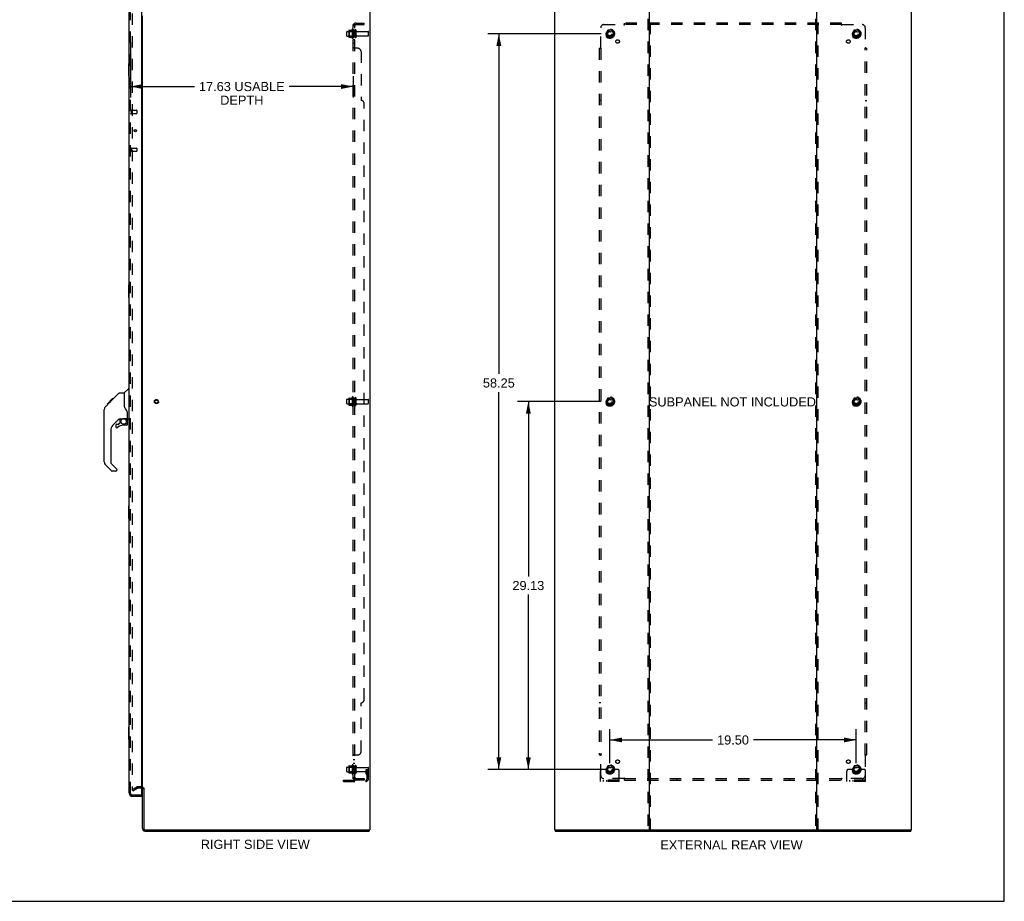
# Model space of a CAD drawing. Header units: inches. Extents: x 0 to 164, y 0 to 106.
# Tile 15 of 17: x 86 to 164, y 0 to 70. Entities that reach past the tile are written whole.
import ezdxf

# ---------------------------------------------------------------- set-up
doc = ezdxf.new("R2010")
doc.units = ezdxf.units.IN
doc.header["$LTSCALE"] = 8.999375
doc.header["$MEASUREMENT"] = 0
doc.linetypes.add('HIDDEN', pattern=[0.2, 0.1, -0.1])
doc.layers.get('0').update_dxf_attribs({"linetype": 'CONTINUOUS'})
for name, color, linetype in [('DEFAULT_2', 8, 'HIDDEN'), ('DIMENSIONS', 7, 'CONTINUOUS'), ('DOOR_ASSEMBLY', 7, 'CONTINUOUS'), ('SUBPANEL', 7, 'CONTINUOUS')]:
    doc.layers.add(name, color=color, linetype=linetype)
doc.styles.get("Standard").update_dxf_attribs({"font": 'arial.ttf'})
doc.dimstyles.new('DIMSTYLE_1', dxfattribs={"dimtxt": 0.721875, "dimasz": 0.9625, "dimexe": 0.09, "dimexo": 0.07, "dimgap": 0.0375, "dimtad": 0, "dimtih": 1, "dimtoh": 1, "dimzin": 4, "dimdsep": 46, "dimtxsty": 'Standard', "dimblk": '_FILLED', "dimblk1": '_FILLED', "dimblk2": '_FILLED', "dimcen": 0.09, "dimadec": 3, "dimazin": 1, "dimtfac": 1, "dimtdec": 3, "dimtofl": 0, "dimtmove": 0, "dimatfit": 3, "dimldrblk": '_FILLED', "dimfxl": 0, "dimtolj": 1, "dimtzin": 4, "dimarcsym": 0})

# ---------------------------------------------------------------- blocks, each defined once
blk = doc.blocks.new('_FILLED')
at = {"color": 0, "linetype": 'ByBlock'}
blk.add_solid([(0, 0), (-1, 0.2), (-1, -0.2)], dxfattribs=at)
blk = doc.blocks.new('*D2')
at = {"layer": 'DIMENSIONS', "color": 2, "linetype": 'Continuous'}
for p, q in [((94.46, 68.014), (94.46, 63.639)), ((112.085, 65.318), (112.085, 63.639)), ((94.46, 64.505), (99.525, 64.505)), ((112.085, 64.505), (107.02, 64.505))]:
    blk.add_line(p, q, dxfattribs=at)
at = {"layer": 'DIMENSIONS', "color": 2, "linetype": 'Continuous', "xscale": 0.9625, "yscale": 0.9625, "zscale": 0.9625, "rotation": 180}
blk.add_blockref('_FILLED', (94.46, 64.505), dxfattribs=at)
at = {"layer": 'DIMENSIONS', "color": 2, "linetype": 'Continuous', "xscale": 0.9625, "yscale": 0.9625, "zscale": 0.9625}
blk.add_blockref('_FILLED', (112.085, 64.505), dxfattribs=at)
at = {"layer": 'DIMENSIONS', "color": 2, "linetype": 'Continuous', "insert": (103.273, 64.866), "char_height": 0.72188, "width": 6.77328, "attachment_point": 2, "line_spacing_factor": 0.9}
blk.add_mtext('17.63 USABLE\\PDEPTH', dxfattribs=at)
blk = doc.blocks.new('*D3')
at = {"layer": 'DIMENSIONS', "color": 2, "linetype": 'Continuous'}
for p, q in [((131.727, 68.688), (122.751, 68.688)), ((123.617, 68.688), (123.617, 41.76)), ((123.617, 10.438), (123.617, 40.317)), ((131.727, 10.438), (122.751, 10.438))]:
    blk.add_line(p, q, dxfattribs=at)
at = {"layer": 'DIMENSIONS', "color": 2, "linetype": 'Continuous', "xscale": 0.9625, "yscale": 0.9625, "zscale": 0.9625}
for p, rotation in [((123.617, 68.688), 90), ((123.617, 10.438), 270)]:
    blk.add_blockref('_FILLED', p, dxfattribs=dict(at, rotation=rotation))
at = {"layer": 'DIMENSIONS', "color": 2, "linetype": 'Continuous', "insert": (123.617, 41.399), "char_height": 0.7219, "width": 2.52254, "attachment_point": 2, "line_spacing_factor": 0.9}
blk.add_mtext('58.25', dxfattribs=at)
blk = doc.blocks.new('*D4')
at = {"layer": 'DIMENSIONS', "color": 2, "linetype": 'Continuous'}
for p, q in [((132.401, 10.947), (132.401, 13.641)), ((151.901, 10.947), (151.901, 13.641)), ((132.401, 12.775), (140.528, 12.775)), ((151.901, 12.775), (143.773, 12.775))]:
    blk.add_line(p, q, dxfattribs=at)
at = {"layer": 'DIMENSIONS', "color": 2, "linetype": 'Continuous', "xscale": 0.9625, "yscale": 0.9625, "zscale": 0.9625, "rotation": 180}
blk.add_blockref('_FILLED', (132.401, 12.775), dxfattribs=at)
at = {"layer": 'DIMENSIONS', "color": 2, "linetype": 'Continuous', "xscale": 0.9625, "yscale": 0.9625, "zscale": 0.9625}
blk.add_blockref('_FILLED', (151.901, 12.775), dxfattribs=at)
at = {"layer": 'DIMENSIONS', "color": 2, "linetype": 'Continuous', "insert": (142.151, 13.136), "char_height": 0.7219, "width": 2.52254, "attachment_point": 2, "line_spacing_factor": 0.9}
blk.add_mtext('19.50', dxfattribs=at)
blk = doc.blocks.new('*D5')
at = {"layer": 'DIMENSIONS', "color": 2, "linetype": 'Continuous'}
for p, q in [((131.727, 39.563), (125.086, 39.563)), ((125.952, 39.563), (125.952, 25.722)), ((125.952, 10.438), (125.952, 24.279)), ((131.727, 10.438), (125.086, 10.438))]:
    blk.add_line(p, q, dxfattribs=at)
at = {"layer": 'DIMENSIONS', "color": 2, "linetype": 'Continuous', "xscale": 0.9625, "yscale": 0.9625, "zscale": 0.9625}
for p, rotation in [((125.952, 39.563), 90), ((125.952, 10.438), 270)]:
    blk.add_blockref('_FILLED', p, dxfattribs=dict(at, rotation=rotation))
at = {"layer": 'DIMENSIONS', "color": 2, "linetype": 'Continuous', "insert": (125.952, 25.361), "char_height": 0.7219, "width": 2.52254, "attachment_point": 2, "line_spacing_factor": 0.9}
blk.add_mtext('29.13', dxfattribs=at)

msp = doc.modelspace()

# ---------------------------------------------------------------- linework, layer by layer
at = {"color": 7, "linetype": 'Continuous'}
for p, q in [((163.625, 0), (163.625, 105.875)), ((113.362, 5.667), (113.362, 5.563)), ((128.078, 5.667), (128.078, 5.563)), ((135.467, 5.667), (148.835, 5.667)), ((156.224, 5.667), (156.224, 5.563)), ((0, 0), (163.625, 0))]:
    msp.add_line(p, q, dxfattribs=at)
at = {"color": 3, "linetype": 'Continuous'}
for p, q in [((113.414, 73.459), (113.414, 5.667)), ((128.026, 73.459), (128.026, 5.667)), ((135.526, 73.459), (135.526, 5.667)), ((148.776, 5.667), (148.776, 73.459)), ((156.276, 5.667), (156.276, 73.459)), ((95.414, 9.011), (95.414, 70.115)), ((95.414, 5.752), (95.414, 8.98)), ((95.518, 8.98), (95.518, 5.757)), ((95.603, 5.563), (113.362, 5.563)), ((95.608, 5.667), (113.414, 5.667)), ((128.026, 5.667), (135.467, 5.667)), ((128.078, 5.563), (156.224, 5.563)), ((148.835, 5.667), (156.276, 5.667))]:
    msp.add_line(p, q, dxfattribs=at)
for centre, radius, start, end in [((95.329, 8.874), 0.085, 0, 85.95042), ((95.603, 5.752), 0.189, 180, 270), ((95.608, 5.757), 0.09, 180, 270)]:
    msp.add_arc(centre, radius, start, end, dxfattribs=at)
at = {"color": 7, "linetype": 'Continuous'}
msp.add_arc((95.603, 5.752), 0.085, 180, 270, dxfattribs=at)
at = {"layer": 'DEFAULT_2', "color": 8, "linetype": 'HIDDEN'}
for p, q in [((135.422, 73.459), (135.422, 5.667)), ((135.63, 5.667), (135.63, 73.459)), ((148.672, 73.459), (148.672, 5.667)), ((148.88, 5.667), (148.88, 73.459)), ((94.602, 70.297), (94.602, 8.829)), ((111.585, 68.53), (111.585, 68.845)), ((111.615, 68.875), (112.21, 68.875)), ((111.749, 68.944), (111.749, 68.432)), ((111.769, 68.871), (111.749, 68.891)), ((111.76, 68.965), (111.987, 68.965)), ((111.769, 68.871), (111.769, 68.504)), ((112.065, 68.871), (111.769, 68.871)), ((112.015, 69.044), (112.015, 68.332)), ((112.065, 68.871), (112.085, 68.891)), ((112.065, 68.871), (112.065, 68.504)), ((112.085, 69.022), (112.085, 68.354)), ((112.21, 68.43), (112.21, 68.945)), ((112.32, 68.43), (112.32, 68.945)), ((112.383, 68.853), (113.28, 68.853)), ((113.31, 68.553), (113.31, 68.823)), ((132.238, 68.96), (132.083, 68.693)), ((132.083, 68.683), (132.238, 68.415)), ((132.555, 68.965), (132.246, 68.965)), ((132.718, 68.693), (132.564, 68.96)), ((132.564, 68.415), (132.718, 68.683)), ((151.738, 68.96), (151.583, 68.693)), ((151.583, 68.683), (151.738, 68.415)), ((152.055, 68.965), (151.746, 68.965)), ((152.218, 68.693), (152.064, 68.96)), ((152.064, 68.415), (152.218, 68.683)), ((111.615, 68.5), (112.21, 68.5)), ((111.769, 68.504), (111.749, 68.484)), ((111.76, 68.41), (111.987, 68.41)), ((112.065, 68.504), (111.769, 68.504)), ((112.065, 68.504), (112.085, 68.484)), ((112.383, 68.523), (113.28, 68.523)), ((132.555, 68.41), (132.246, 68.41)), ((152.055, 68.41), (151.746, 68.41)), ((111.615, 39.75), (112.21, 39.75)), ((111.749, 39.819), (111.749, 39.307)), ((111.769, 39.746), (111.749, 39.766)), ((111.76, 39.84), (111.987, 39.84)), ((112.065, 39.746), (111.769, 39.746)), ((111.769, 39.746), (111.769, 39.379)), ((112.015, 39.919), (112.015, 39.207)), ((112.065, 39.746), (112.085, 39.766)), ((112.065, 39.746), (112.065, 39.379)), ((112.085, 39.897), (112.085, 39.229)), ((112.21, 39.305), (112.21, 39.82)), ((112.32, 39.305), (112.32, 39.82)), ((132.238, 39.835), (132.083, 39.568)), ((132.555, 39.84), (132.246, 39.84)), ((132.718, 39.568), (132.564, 39.835)), ((151.738, 39.835), (151.583, 39.568)), ((152.055, 39.84), (151.746, 39.84)), ((152.218, 39.568), (152.064, 39.835)), ((111.585, 39.405), (111.585, 39.72)), ((111.615, 39.375), (112.21, 39.375)), ((111.769, 39.379), (111.749, 39.359)), ((111.76, 39.285), (111.987, 39.285)), ((112.065, 39.379), (111.769, 39.379)), ((112.065, 39.379), (112.085, 39.359)), ((112.383, 39.728), (113.28, 39.728)), ((112.383, 39.398), (113.28, 39.398)), ((113.31, 39.428), (113.31, 39.698)), ((132.083, 39.558), (132.238, 39.29)), ((132.555, 39.285), (132.246, 39.285)), ((132.564, 39.29), (132.718, 39.558)), ((151.583, 39.558), (151.738, 39.29)), ((152.055, 39.285), (151.746, 39.285)), ((152.064, 39.29), (152.218, 39.558)), ((111.585, 10.28), (111.585, 10.595)), ((111.615, 10.625), (112.21, 10.625)), ((111.615, 10.25), (112.21, 10.25)), ((111.749, 10.694), (111.749, 10.182)), ((111.769, 10.621), (111.749, 10.641)), ((111.769, 10.254), (111.749, 10.234)), ((111.76, 10.715), (111.987, 10.715)), ((111.76, 10.16), (111.987, 10.16)), ((112.065, 10.621), (111.769, 10.621)), ((111.769, 10.621), (111.769, 10.254)), ((112.065, 10.254), (111.769, 10.254)), ((112.015, 10.794), (112.015, 10.082)), ((112.065, 10.621), (112.085, 10.641)), ((112.065, 10.621), (112.065, 10.254)), ((112.065, 10.254), (112.085, 10.234)), ((112.085, 10.772), (112.085, 10.104)), ((112.21, 10.18), (112.21, 10.695)), ((112.32, 10.18), (112.32, 10.695)), ((112.383, 10.603), (113.28, 10.603)), ((112.383, 10.273), (113.28, 10.273)), ((113.116, 10.438), (113.206, 10.438)), ((113.116, 10.097), (113.116, 10.438)), ((113.22, 10.263), (113.116, 10.263)), ((113.206, 10.438), (113.31, 10.438)), ((113.206, 9.737), (113.206, 10.438)), ((113.22, 10.097), (113.22, 10.438)), ((113.31, 10.438), (113.271, 10.438)), ((113.31, 9.737), (113.31, 10.573)), ((131.651, 9.49), (131.651, 10.313)), ((131.865, 10.438), (131.776, 10.438)), ((131.986, 10.438), (131.865, 10.438)), ((132.226, 10.438), (131.986, 10.438)), ((132.238, 10.71), (132.083, 10.443)), ((132.083, 10.433), (132.238, 10.165)), ((132.555, 10.715), (132.246, 10.715)), ((132.555, 10.16), (132.246, 10.16)), ((132.718, 10.443), (132.564, 10.71)), ((132.564, 10.165), (132.718, 10.433)), ((132.576, 10.438), (132.815, 10.438)), ((132.936, 10.438), (132.815, 10.438)), ((133.026, 10.438), (132.936, 10.438)), ((133.151, 9.49), (133.151, 10.313)), ((151.151, 9.49), (151.151, 10.313)), ((151.365, 10.438), (151.276, 10.438)), ((151.486, 10.438), (151.365, 10.438)), ((151.726, 10.438), (151.486, 10.438)), ((151.738, 10.71), (151.583, 10.443)), ((151.583, 10.433), (151.738, 10.165)), ((152.055, 10.715), (151.746, 10.715)), ((152.055, 10.16), (151.746, 10.16)), ((152.218, 10.443), (152.064, 10.71)), ((152.064, 10.165), (152.218, 10.433)), ((152.076, 10.438), (152.315, 10.438)), ((152.436, 10.438), (152.315, 10.438)), ((152.526, 10.438), (152.436, 10.438)), ((152.651, 9.49), (152.651, 10.313)), ((111.31, 9.594), (113.064, 9.594)), ((111.31, 9.49), (111.31, 9.594)), ((111.31, 9.49), (113.064, 9.49)), ((111.557, 9.49), (111.557, 9.594)), ((111.813, 9.49), (111.813, 9.594)), ((113.138, 10.031), (113.186, 9.963)), ((113.222, 10.092), (113.271, 10.024)), ((133.151, 9.594), (131.651, 9.594)), ((133.151, 9.49), (131.651, 9.49)), ((131.898, 9.49), (131.898, 9.594)), ((132.154, 9.49), (132.154, 9.594)), ((132.648, 9.49), (132.648, 9.594)), ((132.904, 9.49), (132.904, 9.594)), ((152.651, 9.594), (151.151, 9.594)), ((152.651, 9.49), (151.151, 9.49)), ((151.398, 9.49), (151.398, 9.594)), ((151.654, 9.49), (151.654, 9.594)), ((152.148, 9.49), (152.148, 9.594)), ((152.404, 9.49), (152.404, 9.594)), ((94.602, 8.848), (94.941, 9.045)), ((94.654, 8.758), (94.602, 8.848)), ((94.654, 8.758), (94.993, 8.955)), ((95.329, 9.063), (95.01, 9.063)), ((95.329, 8.959), (95.01, 8.959))]:
    msp.add_line(p, q, dxfattribs=at)
for points in [[(94.602, 8.829), (94.602, 8.826), (94.602, 8.824), (94.603, 8.822)], [(94.619, 8.809), (94.617, 8.809), (94.615, 8.809), (94.613, 8.81), (94.611, 8.81), (94.61, 8.812), (94.608, 8.813), (94.607, 8.814), (94.605, 8.816), (94.604, 8.818), (94.603, 8.82), (94.603, 8.822)], [(94.627, 8.811), (94.625, 8.81), (94.623, 8.809), (94.621, 8.809), (94.619, 8.809), (94.619, 8.809)]]:
    msp.add_lwpolyline(points, dxfattribs=at)
for centre, radius in [((132.401, 68.688), 0.372), ((132.401, 68.688), 0.356), ((132.401, 68.688), 0.312), ((132.401, 68.688), 0.204), ((132.401, 68.688), 0.188), ((132.401, 68.688), 0.183), ((132.401, 68.688), 0.165), ((151.901, 68.688), 0.372), ((151.901, 68.688), 0.356), ((151.901, 68.688), 0.312), ((151.901, 68.688), 0.204), ((151.901, 68.688), 0.188), ((151.901, 68.688), 0.183), ((151.901, 68.688), 0.165), ((132.401, 39.563), 0.372), ((132.401, 39.563), 0.356), ((132.401, 39.563), 0.312), ((132.401, 39.563), 0.204), ((132.401, 39.563), 0.188), ((132.401, 39.563), 0.183), ((151.901, 39.563), 0.372), ((151.901, 39.563), 0.356), ((151.901, 39.563), 0.312), ((151.901, 39.563), 0.204), ((151.901, 39.563), 0.188), ((151.901, 39.563), 0.183), ((96.518, 39.563), 0.164), ((96.518, 39.563), 0.124), ((132.401, 39.563), 0.165), ((151.901, 39.563), 0.165), ((132.401, 10.438), 0.372), ((132.401, 10.438), 0.356), ((132.401, 10.438), 0.312), ((132.401, 10.438), 0.204), ((132.401, 10.438), 0.188), ((132.401, 10.438), 0.183), ((132.401, 10.438), 0.165), ((151.901, 10.438), 0.372), ((151.901, 10.438), 0.356), ((151.901, 10.438), 0.312), ((151.901, 10.438), 0.204), ((151.901, 10.438), 0.188), ((151.901, 10.438), 0.183), ((151.901, 10.438), 0.165)]:
    msp.add_circle(centre, radius, dxfattribs=at)
for centre, radius, start, end in [((111.615, 68.845), 0.03, 90, 180.00001), ((111.89, 68.944), 0.141, 174.79195, 180), ((111.76, 68.955), 0.01, 90, 174.80617), ((111.969, 68.975), 0.01, 270, 336.03207), ((112.615, 68.688), 0.698, 149.33687, 156.03207), ((112.047, 69.022), 0.0384, 0, 145.55034), ((112.265, 68.945), 0.055, 360, 180), ((112.383, 68.915), 0.0625, 180, 270), ((113.28, 68.823), 0.03, 360, 90), ((132.092, 68.688), 0.01, 150.01268, 209.98829), ((132.246, 68.955), 0.01, 90.01235, 149.98915), ((132.555, 68.955), 0.01, 30.01204, 89.98872), ((132.71, 68.688), 0.01, 330.01268, 29.98829), ((151.592, 68.688), 0.01, 150.01268, 209.98829), ((151.746, 68.955), 0.01, 90.01235, 149.98915), ((152.055, 68.955), 0.01, 30.01204, 89.98872), ((152.21, 68.688), 0.01, 330.01268, 29.98829), ((111.615, 68.53), 0.03, 179.99999, 270), ((111.89, 68.432), 0.141, 180, 185.20805), ((111.76, 68.42), 0.01, 185.19383, 270), ((111.969, 68.4), 0.01, 23.96793, 90), ((112.615, 68.688), 0.698, 203.96793, 210.66313), ((112.047, 68.354), 0.0384, 214.44966, 360), ((112.265, 68.43), 0.055, 180, 0), ((112.383, 68.46), 0.0625, 90, 180), ((113.28, 68.553), 0.03, 270, 0), ((132.246, 68.42), 0.01, 210.01204, 269.98872), ((132.555, 68.42), 0.01, 270.01235, 329.98915), ((151.746, 68.42), 0.01, 210.01204, 269.98872), ((152.055, 68.42), 0.01, 270.01235, 329.98915), ((111.615, 39.72), 0.03, 90, 180.00001), ((111.89, 39.819), 0.141, 174.79195, 180), ((111.76, 39.83), 0.01, 90, 174.80617), ((111.969, 39.85), 0.01, 270, 336.03207), ((112.615, 39.563), 0.698, 149.33687, 156.03207), ((112.047, 39.897), 0.0384, 0, 145.55034), ((112.265, 39.82), 0.055, 360, 180), ((112.383, 39.79), 0.0625, 180, 270), ((132.246, 39.83), 0.01, 90.01235, 149.98915), ((132.555, 39.83), 0.01, 30.01204, 89.98872), ((151.746, 39.83), 0.01, 90.01235, 149.98915), ((152.055, 39.83), 0.01, 30.01204, 89.98872), ((111.615, 39.405), 0.03, 179.99999, 270), ((111.89, 39.307), 0.141, 180, 185.20805), ((111.76, 39.295), 0.01, 185.19383, 270), ((111.969, 39.275), 0.01, 23.96793, 90), ((112.615, 39.563), 0.698, 203.96793, 210.66313), ((112.047, 39.229), 0.0384, 214.44966, 360), ((112.265, 39.305), 0.055, 180, 0), ((112.383, 39.335), 0.0625, 90, 180), ((113.28, 39.698), 0.03, 360, 90), ((113.28, 39.428), 0.03, 270, 0), ((132.092, 39.563), 0.01, 150.01268, 209.98829), ((132.246, 39.295), 0.01, 210.01204, 269.98872), ((132.555, 39.295), 0.01, 270.01235, 329.98915), ((132.71, 39.563), 0.01, 330.01268, 29.98829), ((151.592, 39.563), 0.01, 150.01268, 209.98829), ((151.746, 39.295), 0.01, 210.01204, 269.98872), ((152.055, 39.295), 0.01, 270.01235, 329.98915), ((152.21, 39.563), 0.01, 330.01268, 29.98829), ((111.615, 10.595), 0.03, 90, 180.00001), ((111.615, 10.28), 0.03, 179.99999, 270), ((111.89, 10.694), 0.141, 174.79195, 180), ((111.89, 10.182), 0.141, 180, 185.20805), ((111.76, 10.705), 0.01, 90, 174.80617), ((111.76, 10.17), 0.01, 185.19383, 270), ((111.969, 10.725), 0.01, 270, 336.03207), ((111.969, 10.15), 0.01, 23.96793, 90), ((112.615, 10.438), 0.698, 149.33687, 156.03207), ((112.615, 10.438), 0.698, 203.96793, 210.66313), ((112.047, 10.772), 0.0384, 0, 145.55034), ((112.265, 10.695), 0.055, 360, 180), ((112.265, 10.18), 0.055, 180, 0), ((112.383, 10.665), 0.0625, 180, 270), ((112.383, 10.21), 0.0625, 90, 180), ((113.28, 10.573), 0.03, 360, 90), ((113.28, 10.303), 0.03, 270, 0), ((131.776, 10.313), 0.125, 90, 180), ((132.092, 10.438), 0.01, 150.01268, 209.98829), ((132.401, 10.438), 0.175, 180, 360), ((132.246, 10.705), 0.01, 90.01235, 149.98915), ((132.246, 10.17), 0.01, 210.01204, 269.98872), ((132.555, 10.705), 0.01, 30.01204, 89.98872), ((132.555, 10.17), 0.01, 270.01235, 329.98915), ((132.71, 10.438), 0.01, 330.01268, 29.98829), ((133.026, 10.313), 0.125, 0, 90), ((151.276, 10.313), 0.125, 90, 180), ((151.592, 10.438), 0.01, 150.01268, 209.98829), ((151.901, 10.438), 0.175, 180, 360), ((151.746, 10.705), 0.01, 90.01235, 149.98915), ((151.746, 10.17), 0.01, 210.01204, 269.98872), ((152.055, 10.705), 0.01, 30.01204, 89.98872), ((152.055, 10.17), 0.01, 270.01235, 329.98915), ((152.21, 10.438), 0.01, 330.01268, 29.98829), ((152.526, 10.313), 0.125, 0, 90), ((112.047, 10.104), 0.0384, 214.44966, 360), ((113.064, 9.737), 0.246, 270, 360), ((113.064, 9.737), 0.142, 270, 360), ((113.23, 10.097), 0.114, 180, 215.75389), ((113.102, 9.902), 0.104, 0, 35.75389), ((113.23, 10.097), 0.01, 180, 215.75389), ((113.102, 9.902), 0.208, 0, 35.75389), ((95.01, 8.926), 0.137, 90, 120), ((95.01, 8.926), 0.033, 90, 120), ((95.329, 8.874), 0.189, 0, 90)]:
    msp.add_arc(centre, radius, start, end, dxfattribs=at)
at = {"layer": 'DOOR_ASSEMBLY', "color": 3, "linetype": 'Continuous'}
for p, q in [((94.356, 8.559), (94.356, 70.566)), ((95.335, 70.689), (95.335, 8.437)), ((94.603, 8.313), (95.335, 8.313))]:
    msp.add_line(p, q, dxfattribs=at)
at = {"layer": 'DOOR_ASSEMBLY', "color": 8, "linetype": 'HIDDEN'}
for p, q in [((94.46, 8.559), (94.46, 70.566)), ((94.503, 62.642), (94.503, 62.358)), ((94.503, 62.624), (94.95, 62.624)), ((94.503, 62.376), (94.95, 62.376)), ((94.96, 62.614), (94.96, 62.386)), ((94.503, 59.642), (94.503, 59.358)), ((94.503, 59.624), (94.95, 59.624)), ((94.503, 59.376), (94.95, 59.376)), ((94.96, 59.614), (94.96, 59.386)), ((94.603, 8.417), (95.315, 8.417))]:
    msp.add_line(p, q, dxfattribs=at)
at = {"layer": 'DOOR_ASSEMBLY', "color": 7, "linetype": 'Continuous'}
for p, q in [((94.296, 66.298), (94.296, 65.328)), ((94.356, 66.313), (94.311, 66.313)), ((94.343, 66.213), (94.343, 65.413)), ((94.311, 65.313), (94.356, 65.313)), ((94.78, 61.055), (94.78, 60.945)), ((94.296, 48.798), (94.296, 47.828)), ((94.356, 48.813), (94.311, 48.813)), ((94.343, 48.713), (94.343, 47.913)), ((94.311, 47.813), (94.356, 47.813)), ((93.968, 40.258), (94.266, 40.555)), ((94.356, 40.567), (94.294, 40.567)), ((92.609, 39.359), (93.022, 39.772)), ((92.929, 39.613), (93.546, 40.229)), ((93.022, 39.773), (93.024, 39.774)), ((93.089, 39.772), (93.022, 39.772)), ((93.023, 39.773), (93.09, 39.773)), ((93.024, 39.774), (93.091, 39.774)), ((93.601, 40.252), (93.962, 40.252)), ((93.962, 40.252), (93.962, 39.148)), ((92.503, 39.185), (92.482, 39.163)), ((92.503, 39.185), (92.781, 39.464)), ((92.609, 39.359), (92.675, 39.359)), ((92.612, 39.362), (92.679, 39.362)), ((92.613, 39.363), (92.68, 39.363)), ((92.761, 39.444), (92.694, 39.444)), ((92.78, 39.531), (92.847, 39.531)), ((92.781, 39.464), (92.914, 39.597)), ((92.795, 39.477), (92.781, 39.464)), ((92.802, 39.484), (92.795, 39.477)), ((92.929, 39.613), (92.862, 39.613)), ((92.885, 39.569), (92.929, 39.613)), ((92.939, 39.689), (93.006, 39.689)), ((93.982, 39.156), (93.962, 39.21)), ((92.388, 34.805), (92.388, 38.908)), ((93.574, 38.19), (93.072, 37.689)), ((93.923, 38.226), (94.218, 38.226)), ((94.1, 38.226), (94.18, 38.147)), ((94.238, 38.224), (94.238, 38.631)), ((93.293, 37.691), (93.293, 37.572)), ((93.372, 37.77), (93.524, 37.77)), ((93.533, 37.773), (93.605, 37.845)), ((93.608, 38.18), (93.608, 37.853)), ((93.65, 38.185), (93.738, 38.185)), ((93.738, 38.185), (93.739, 38.185)), ((94.159, 37.691), (93.923, 37.691)), ((94.173, 38.139), (94.166, 38.133)), ((94.218, 38.007), (94.238, 38.007)), ((94.238, 37.77), (94.238, 38.007)), ((94.277, 38.185), (94.356, 38.185)), ((92.899, 37.271), (92.899, 34.719)), ((92.955, 34.074), (92.503, 34.526)), ((92.922, 34.664), (93.358, 34.228)), ((93.293, 34.051), (93.011, 34.051)), ((93.372, 34.195), (93.372, 34.13)), ((94.296, 31.298), (94.296, 30.328)), ((94.356, 31.313), (94.311, 31.313)), ((94.343, 31.213), (94.343, 30.413)), ((94.311, 30.313), (94.356, 30.313)), ((94.296, 13.798), (94.296, 12.828)), ((94.356, 13.813), (94.311, 13.813)), ((94.343, 13.713), (94.343, 12.913)), ((94.311, 12.813), (94.356, 12.813)), ((95.315, 8.417), (95.335, 8.417)), ((95.335, 8.417), (95.335, 8.313))]:
    msp.add_line(p, q, dxfattribs=at)
for points in [[(94.341, 66.249), (94.342, 66.243), (94.342, 66.238), (94.342, 66.232), (94.343, 66.226), (94.343, 66.219), (94.343, 66.213)], [(94.343, 65.413), (94.343, 65.407), (94.343, 65.4), (94.342, 65.394), (94.342, 65.388), (94.342, 65.383), (94.341, 65.377)], [(94.341, 48.749), (94.342, 48.743), (94.342, 48.738), (94.342, 48.732), (94.343, 48.726), (94.343, 48.719), (94.343, 48.713)], [(94.343, 47.913), (94.343, 47.907), (94.343, 47.9), (94.342, 47.894), (94.342, 47.888), (94.342, 47.883), (94.341, 47.877)], [(93.546, 40.229), (93.553, 40.236), (93.562, 40.241), (93.571, 40.246), (93.581, 40.249), (93.591, 40.251), (93.601, 40.252)], [(92.502, 39.185), (92.483, 39.164), (92.457, 39.131), (92.436, 39.096), (92.418, 39.059), (92.404, 39.02), (92.394, 38.98), (92.389, 38.939), (92.388, 38.908)], [(92.885, 39.569), (92.864, 39.547), (92.842, 39.525), (92.802, 39.484)], [(94.185, 38.802), (94.134, 38.875), (94.085, 38.953), (94.044, 39.024), (94.01, 39.091), (93.982, 39.156)], [(93.739, 38.185), (93.747, 38.186), (93.756, 38.188), (93.766, 38.191), (93.777, 38.195), (93.791, 38.2), (93.805, 38.205), (93.822, 38.21), (93.839, 38.215), (93.858, 38.22), (93.877, 38.223), (93.896, 38.225), (93.915, 38.226), (93.923, 38.226)], [(94.238, 38.631), (94.237, 38.655), (94.232, 38.689), (94.224, 38.723), (94.211, 38.755), (94.196, 38.784), (94.185, 38.802)], [(94.218, 38.007), (94.217, 38.021), (94.216, 38.035), (94.213, 38.049), (94.209, 38.062), (94.204, 38.075), (94.199, 38.088), (94.192, 38.1), (94.184, 38.112), (94.175, 38.122), (94.166, 38.133)], [(94.18, 38.147), (94.18, 38.146), (94.18, 38.146), (94.179, 38.145), (94.178, 38.144), (94.176, 38.143), (94.173, 38.139)], [(94.341, 31.249), (94.342, 31.243), (94.342, 31.238), (94.342, 31.232), (94.343, 31.226), (94.343, 31.219), (94.343, 31.213)], [(94.343, 30.413), (94.343, 30.407), (94.343, 30.4), (94.342, 30.394), (94.342, 30.388), (94.342, 30.383), (94.341, 30.377)], [(94.341, 13.749), (94.342, 13.743), (94.342, 13.738), (94.342, 13.732), (94.343, 13.726), (94.343, 13.719), (94.343, 13.713)], [(94.343, 12.913), (94.343, 12.907), (94.343, 12.9), (94.342, 12.894), (94.342, 12.888), (94.342, 12.883), (94.341, 12.877)]]:
    msp.add_lwpolyline(points, dxfattribs=at)
at = {"layer": 'DOOR_ASSEMBLY', "color": 3, "linetype": 'Continuous'}
msp.add_circle((94.856, 61), 0.0938, dxfattribs=at)
at = {"layer": 'DOOR_ASSEMBLY', "color": 7, "linetype": 'Continuous'}
msp.add_circle((93.923, 37.986), 0.217, dxfattribs=at)
for centre, radius, start, end in [((94.311, 66.298), 0.015, 90, 180), ((94.341, 66.298), 0.015, 0, 90), ((94.311, 65.328), 0.015, 180, 270), ((94.341, 65.328), 0.015, 270, 360), ((94.311, 48.798), 0.015, 90, 180), ((94.341, 48.798), 0.015, 0, 90), ((94.311, 47.828), 0.015, 180, 270), ((94.341, 47.828), 0.015, 270, 360), ((94.294, 40.528), 0.0394, 90, 135), ((93.982, 40.244), 0.0197, 135, 172.5), ((92.821, 38.891), 0.433, 137.27268, 137.76144), ((94.218, 38.246), 0.0197, 270, 360), ((94.277, 38.224), 0.0394, 180, 270), ((93.49, 37.271), 0.591, 135, 180), ((93.372, 37.691), 0.0787, 90, 180), ((93.372, 37.572), 0.0787, 180, 309.5212), ((93.923, 36.904), 0.787, 90, 129.5212), ((93.65, 37.988), 0.197, 90, 135), ((93.524, 37.782), 0.0118, 270, 315), ((93.596, 37.853), 0.0118, 315, 360), ((94.159, 37.77), 0.0787, 270, 360), ((94.041, 38.007), 0.197, 0, 45), ((92.781, 34.805), 0.394, 180, 225), ((92.978, 34.719), 0.0787, 180, 225), ((93.011, 34.13), 0.0787, 225, 270), ((93.293, 34.13), 0.0787, 270, 360), ((93.325, 34.195), 0.0472, 0, 45), ((94.311, 31.298), 0.015, 90, 180), ((94.341, 31.298), 0.015, 0, 90), ((94.311, 30.328), 0.015, 180, 270), ((94.341, 30.328), 0.015, 270, 360), ((94.311, 13.798), 0.015, 90, 180), ((94.341, 13.798), 0.015, 0, 90), ((94.311, 12.828), 0.015, 180, 270), ((94.341, 12.828), 0.015, 270, 360), ((94.52, 8.703), 0.26, 270, 272.62363)]:
    msp.add_arc(centre, radius, start, end, dxfattribs=at)
at = {"layer": 'DOOR_ASSEMBLY', "color": 8, "linetype": 'HIDDEN'}
for centre, radius, start, end in [((94.482, 62.642), 0.0215, 0, 180), ((94.482, 62.358), 0.0215, 180, 360), ((94.95, 62.614), 0.01, 0, 90), ((94.95, 62.386), 0.01, 270, 360), ((94.482, 59.642), 0.0215, 0, 180), ((94.482, 59.358), 0.0215, 180, 360), ((94.95, 59.614), 0.01, 0, 90), ((94.95, 59.386), 0.01, 270, 360), ((94.603, 8.559), 0.142, 180, 270)]:
    msp.add_arc(centre, radius, start, end, dxfattribs=at)
at = {"layer": 'DOOR_ASSEMBLY', "color": 3, "linetype": 'Continuous'}
for centre, radius, start, end in [((94.603, 8.559), 0.246, 180, 270), ((95.315, 8.437), 0.02, 270, 360)]:
    msp.add_arc(centre, radius, start, end, dxfattribs=at)
at = {"layer": 'SUBPANEL', "color": 8, "linetype": 'HIDDEN'}
for p, q in [((112.085, 9.719), (112.085, 69.407)), ((112.21, 69.407), (112.085, 69.407)), ((112.139, 69.445), (112.236, 69.366)), ((112.163, 69.405), (112.164, 69.404)), ((112.164, 69.404), (112.165, 69.404)), ((112.165, 69.404), (112.167, 69.404)), ((112.167, 69.404), (112.168, 69.403)), ((112.168, 69.403), (112.17, 69.403)), ((112.17, 69.403), (112.171, 69.402)), ((112.171, 69.402), (112.172, 69.402)), ((112.172, 69.402), (112.174, 69.401)), ((112.174, 69.401), (112.176, 69.401)), ((112.176, 69.401), (112.177, 69.4)), ((112.177, 69.4), (112.179, 69.4)), ((112.179, 69.4), (112.18, 69.399)), ((112.21, 9.719), (112.21, 69.407)), ((112.322, 69.532), (112.96, 69.532)), ((112.322, 69.407), (112.96, 69.407)), ((112.71, 69.407), (112.71, 69.532)), ((112.96, 69.407), (112.96, 69.532)), ((131.932, 69.407), (133.522, 69.407)), ((133.535, 69.387), (133.531, 69.393)), ((133.54, 69.425), (133.533, 69.419)), ((133.557, 69.366), (133.557, 69.532)), ((150.744, 69.532), (133.557, 69.532)), ((150.744, 69.407), (133.557, 69.407)), ((137.682, 69.407), (137.682, 69.532)), ((146.619, 69.407), (146.619, 69.532)), ((150.744, 69.366), (150.744, 69.532)), ((150.78, 69.407), (152.369, 69.407)), ((112.21, 68.938), (112.085, 68.938)), ((131.682, 67.567), (131.682, 69.157)), ((152.619, 69.157), (152.619, 67.567)), ((112.21, 68.438), (112.085, 68.438)), ((112.21, 68.21), (112.085, 68.21)), ((112.21, 67.929), (112.085, 67.929)), ((112.21, 67.567), (112.085, 67.567)), ((112.46, 67.532), (112.139, 67.532)), ((112.231, 67.546), (112.23, 67.548)), ((112.236, 67.538), (112.236, 67.539)), ((112.71, 67.282), (112.71, 63.407)), ((131.557, 67.532), (131.557, 11.594)), ((131.557, 67.532), (131.723, 67.532)), ((131.682, 67.532), (131.682, 11.594)), ((152.579, 67.532), (152.744, 67.532)), ((152.6, 67.554), (152.606, 67.558)), ((152.619, 11.594), (152.619, 67.532)), ((152.638, 67.549), (152.632, 67.555)), ((152.744, 11.594), (152.744, 67.532)), ((112.96, 15.969), (112.96, 63.157)), ((131.682, 63.407), (131.557, 63.407)), ((152.619, 63.407), (152.744, 63.407)), ((112.21, 39.813), (112.085, 39.813)), ((112.21, 39.313), (112.085, 39.313)), ((112.71, 11.844), (112.71, 15.719)), ((131.682, 15.719), (131.557, 15.719)), ((152.619, 15.719), (152.744, 15.719)), ((112.21, 11.559), (112.085, 11.559)), ((112.21, 11.197), (112.085, 11.197)), ((112.21, 10.916), (112.085, 10.916)), ((112.139, 11.594), (112.46, 11.594)), ((112.21, 11.56), (112.21, 11.559)), ((112.213, 11.566), (112.212, 11.564)), ((112.218, 11.57), (112.216, 11.568)), ((131.557, 11.594), (131.723, 11.594)), ((131.663, 11.577), (131.67, 11.571)), ((131.682, 9.969), (131.682, 11.559)), ((131.702, 11.572), (131.695, 11.568)), ((152.579, 11.594), (152.744, 11.594)), ((152.619, 11.559), (152.619, 9.969)), ((112.21, 10.688), (112.085, 10.688)), ((112.21, 10.188), (112.085, 10.188)), ((112.21, 9.719), (112.085, 9.719)), ((112.139, 9.681), (112.236, 9.76)), ((112.214, 9.742), (112.214, 9.742)), ((112.322, 9.719), (112.96, 9.719)), ((112.96, 9.594), (112.322, 9.594)), ((112.71, 9.719), (112.71, 9.594)), ((112.96, 9.719), (112.96, 9.594)), ((133.522, 9.719), (131.932, 9.719)), ((133.557, 9.594), (133.557, 9.76)), ((133.557, 9.719), (150.744, 9.719)), ((133.557, 9.594), (150.744, 9.594)), ((137.682, 9.719), (137.682, 9.594)), ((146.619, 9.719), (146.619, 9.594)), ((150.744, 9.594), (150.744, 9.76)), ((150.761, 9.701), (150.766, 9.705)), ((150.766, 9.739), (150.77, 9.733)), ((152.369, 9.719), (150.78, 9.719))]:
    msp.add_line(p, q, dxfattribs=at)
for points in [[(112.108, 69.427), (112.104, 69.425), (112.101, 69.424), (112.098, 69.422), (112.095, 69.421), (112.093, 69.419), (112.09, 69.417), (112.088, 69.415), (112.087, 69.413), (112.086, 69.412), (112.085, 69.41), (112.085, 69.408), (112.085, 69.407)], [(112.139, 69.445), (112.137, 69.443), (112.135, 69.441), (112.132, 69.439), (112.129, 69.437), (112.126, 69.435), (112.122, 69.433), (112.118, 69.432), (112.115, 69.43), (112.108, 69.427)], [(112.153, 69.407), (112.153, 69.407), (112.152, 69.407), (112.152, 69.407), (112.151, 69.407), (112.151, 69.407), (112.151, 69.407), (112.15, 69.407), (112.15, 69.407)], [(112.15, 69.407), (112.15, 69.407), (112.15, 69.407), (112.15, 69.407), (112.15, 69.407), (112.151, 69.407), (112.151, 69.407), (112.151, 69.407), (112.152, 69.407), (112.152, 69.407), (112.153, 69.407), (112.153, 69.406), (112.154, 69.406), (112.154, 69.406), (112.155, 69.406), (112.156, 69.406), (112.156, 69.406), (112.157, 69.406), (112.157, 69.406), (112.158, 69.406), (112.159, 69.405), (112.159, 69.405), (112.16, 69.405), (112.161, 69.405), (112.161, 69.405), (112.162, 69.405), (112.163, 69.405)], [(112.18, 69.399), (112.182, 69.399), (112.183, 69.398), (112.184, 69.398), (112.185, 69.398), (112.186, 69.397), (112.186, 69.397), (112.187, 69.397), (112.188, 69.396), (112.189, 69.396), (112.19, 69.396), (112.191, 69.395), (112.192, 69.395), (112.193, 69.394), (112.194, 69.394), (112.195, 69.394), (112.196, 69.393), (112.197, 69.393), (112.197, 69.393), (112.198, 69.392), (112.199, 69.392), (112.2, 69.391), (112.201, 69.391), (112.201, 69.391), (112.202, 69.39), (112.203, 69.39), (112.204, 69.39), (112.204, 69.389), (112.205, 69.389), (112.206, 69.388), (112.207, 69.388), (112.207, 69.388), (112.208, 69.387), (112.208, 69.387), (112.209, 69.387), (112.21, 69.386), (112.21, 69.386), (112.211, 69.386), (112.212, 69.385), (112.212, 69.385), (112.213, 69.385), (112.213, 69.384), (112.213, 69.384), (112.214, 69.384), (112.214, 69.384), (112.214, 69.384)], [(112.225, 69.383), (112.223, 69.385), (112.221, 69.387), (112.219, 69.389), (112.218, 69.391), (112.216, 69.393), (112.214, 69.396), (112.213, 69.398), (112.212, 69.4), (112.211, 69.402), (112.21, 69.404), (112.21, 69.405), (112.21, 69.407)], [(112.214, 69.384), (112.214, 69.384), (112.214, 69.384), (112.214, 69.384), (112.214, 69.384), (112.214, 69.384), (112.213, 69.384), (112.213, 69.385), (112.213, 69.385), (112.212, 69.385), (112.212, 69.385), (112.211, 69.386), (112.211, 69.386), (112.21, 69.387)], [(112.236, 69.366), (112.236, 69.366), (112.236, 69.367), (112.236, 69.368), (112.236, 69.369), (112.236, 69.37), (112.235, 69.371), (112.234, 69.372), (112.233, 69.373), (112.232, 69.375), (112.231, 69.376), (112.23, 69.378), (112.228, 69.379), (112.225, 69.383)], [(133.533, 69.419), (133.531, 69.417), (133.53, 69.415), (133.528, 69.413), (133.526, 69.412), (133.524, 69.41), (133.523, 69.408), (133.522, 69.407)], [(133.531, 69.393), (133.53, 69.396), (133.528, 69.398), (133.527, 69.4), (133.525, 69.402), (133.524, 69.404), (133.523, 69.405), (133.522, 69.407)], [(133.557, 69.366), (133.555, 69.366), (133.554, 69.367), (133.552, 69.368), (133.551, 69.369), (133.549, 69.37), (133.548, 69.371), (133.546, 69.372), (133.545, 69.373), (133.544, 69.375), (133.542, 69.376), (133.541, 69.378), (133.54, 69.379), (133.538, 69.381), (133.537, 69.383), (133.536, 69.385), (133.535, 69.387)], [(133.557, 69.445), (133.555, 69.443), (133.554, 69.441), (133.552, 69.439), (133.551, 69.437), (133.549, 69.435), (133.547, 69.433), (133.546, 69.432), (133.544, 69.43), (133.543, 69.429), (133.541, 69.427), (133.54, 69.425)], [(150.744, 69.445), (150.746, 69.443), (150.748, 69.441), (150.749, 69.439), (150.751, 69.437), (150.752, 69.435), (150.754, 69.433), (150.755, 69.432), (150.757, 69.43), (150.758, 69.429), (150.76, 69.427), (150.761, 69.425)], [(150.744, 69.366), (150.746, 69.366), (150.748, 69.367), (150.749, 69.368), (150.751, 69.369), (150.752, 69.37), (150.753, 69.371), (150.755, 69.372), (150.756, 69.373), (150.758, 69.375), (150.759, 69.376), (150.76, 69.378), (150.762, 69.379), (150.763, 69.381), (150.764, 69.383), (150.765, 69.385), (150.766, 69.387), (150.77, 69.393)], [(150.761, 69.425), (150.768, 69.419), (150.77, 69.417), (150.772, 69.415), (150.774, 69.413), (150.775, 69.412), (150.777, 69.41), (150.778, 69.408), (150.78, 69.407)], [(150.77, 69.393), (150.772, 69.396), (150.773, 69.398), (150.774, 69.4), (150.776, 69.402), (150.777, 69.404), (150.778, 69.405), (150.78, 69.407)], [(112.085, 67.564), (112.085, 67.566), (112.085, 67.567)], [(112.098, 67.552), (112.095, 67.553), (112.093, 67.555), (112.09, 67.557), (112.088, 67.559), (112.087, 67.561), (112.086, 67.563), (112.085, 67.564), (112.085, 67.566), (112.085, 67.567)], [(112.104, 67.549), (112.101, 67.55), (112.098, 67.552), (112.095, 67.553), (112.093, 67.555), (112.09, 67.557), (112.088, 67.559), (112.087, 67.561)], [(112.118, 67.543), (112.111, 67.546), (112.108, 67.547), (112.104, 67.549)], [(112.139, 67.532), (112.137, 67.533), (112.135, 67.535), (112.132, 67.536), (112.129, 67.538), (112.126, 67.54), (112.122, 67.541), (112.118, 67.543)], [(112.139, 67.532), (112.137, 67.533), (112.135, 67.535), (112.132, 67.536), (112.129, 67.538)], [(112.218, 67.556), (112.216, 67.558), (112.214, 67.559), (112.213, 67.56), (112.212, 67.562), (112.211, 67.563), (112.21, 67.565), (112.21, 67.566), (112.21, 67.567)], [(112.226, 67.55), (112.225, 67.551), (112.223, 67.553), (112.221, 67.554), (112.219, 67.555), (112.218, 67.556), (112.216, 67.558), (112.214, 67.559), (112.213, 67.56), (112.212, 67.562), (112.211, 67.563), (112.21, 67.565), (112.21, 67.566)], [(112.236, 67.532), (112.236, 67.533), (112.236, 67.535), (112.236, 67.536), (112.236, 67.538), (112.236, 67.539), (112.235, 67.541), (112.234, 67.542), (112.233, 67.544), (112.232, 67.545), (112.231, 67.546), (112.23, 67.548), (112.228, 67.549), (112.226, 67.55)], [(112.235, 67.541), (112.234, 67.542), (112.233, 67.544), (112.232, 67.545)], [(112.236, 67.532), (112.236, 67.533), (112.236, 67.535), (112.236, 67.536)], [(131.643, 67.532), (131.645, 67.533), (131.648, 67.535), (131.65, 67.536), (131.652, 67.538), (131.653, 67.54), (131.655, 67.541), (131.657, 67.543), (131.659, 67.544), (131.66, 67.546), (131.662, 67.547), (131.663, 67.549)], [(131.663, 67.549), (131.67, 67.555), (131.672, 67.557), (131.673, 67.559), (131.675, 67.561), (131.677, 67.563), (131.679, 67.564), (131.68, 67.566), (131.682, 67.567)], [(131.695, 67.558), (131.693, 67.559), (131.691, 67.56), (131.689, 67.562), (131.687, 67.563), (131.685, 67.565), (131.683, 67.566), (131.682, 67.567)], [(131.723, 67.532), (131.722, 67.533), (131.721, 67.535), (131.721, 67.536), (131.72, 67.538), (131.719, 67.539), (131.718, 67.541), (131.717, 67.542), (131.715, 67.544), (131.714, 67.545), (131.712, 67.546), (131.711, 67.548), (131.709, 67.549), (131.708, 67.55), (131.706, 67.551), (131.704, 67.553), (131.702, 67.554), (131.695, 67.558)], [(152.579, 67.532), (152.579, 67.533), (152.58, 67.535), (152.581, 67.536), (152.581, 67.538), (152.582, 67.539), (152.583, 67.541), (152.585, 67.542), (152.586, 67.544), (152.587, 67.545), (152.589, 67.546), (152.59, 67.548), (152.592, 67.549), (152.594, 67.55), (152.596, 67.551), (152.598, 67.553), (152.6, 67.554)], [(152.606, 67.558), (152.608, 67.559), (152.61, 67.56), (152.612, 67.562), (152.614, 67.563), (152.616, 67.565), (152.618, 67.566), (152.619, 67.567)], [(152.632, 67.555), (152.63, 67.557), (152.628, 67.559), (152.626, 67.561), (152.624, 67.563), (152.622, 67.564), (152.621, 67.566), (152.619, 67.567)], [(152.658, 67.532), (152.656, 67.533), (152.654, 67.535), (152.652, 67.536), (152.65, 67.538), (152.648, 67.54), (152.646, 67.541), (152.644, 67.543), (152.643, 67.544), (152.641, 67.546), (152.64, 67.547), (152.638, 67.549)], [(112.104, 11.577), (112.101, 11.576), (112.098, 11.574), (112.095, 11.573), (112.093, 11.571), (112.09, 11.569), (112.088, 11.567), (112.087, 11.565), (112.086, 11.563), (112.085, 11.562), (112.085, 11.56), (112.085, 11.559)], [(112.087, 11.565), (112.086, 11.563), (112.085, 11.562), (112.085, 11.56), (112.085, 11.559)], [(112.098, 11.574), (112.095, 11.573), (112.093, 11.571), (112.09, 11.569), (112.088, 11.567)], [(112.111, 11.58), (112.108, 11.579), (112.104, 11.577)], [(112.139, 11.594), (112.137, 11.593), (112.135, 11.591), (112.132, 11.59), (112.129, 11.588), (112.126, 11.586), (112.122, 11.585), (112.118, 11.583), (112.111, 11.58)], [(112.139, 11.594), (112.137, 11.593), (112.135, 11.591), (112.132, 11.59), (112.129, 11.588)], [(112.236, 11.594), (112.236, 11.593), (112.236, 11.591), (112.236, 11.59), (112.236, 11.588), (112.236, 11.587), (112.235, 11.585), (112.234, 11.584), (112.233, 11.582), (112.232, 11.581), (112.231, 11.58), (112.23, 11.578), (112.228, 11.577), (112.226, 11.576), (112.225, 11.575), (112.223, 11.573), (112.221, 11.572), (112.219, 11.571), (112.218, 11.57), (112.216, 11.568), (112.214, 11.567), (112.213, 11.566), (112.212, 11.564), (112.211, 11.563), (112.21, 11.561), (112.21, 11.56), (112.21, 11.559)], [(112.233, 11.582), (112.232, 11.581), (112.231, 11.58), (112.23, 11.578), (112.228, 11.577), (112.226, 11.576)], [(112.236, 11.594), (112.236, 11.593), (112.236, 11.591), (112.236, 11.59), (112.236, 11.588), (112.236, 11.587), (112.235, 11.585), (112.234, 11.584)], [(131.643, 11.594), (131.645, 11.593), (131.648, 11.591), (131.65, 11.59), (131.652, 11.588), (131.653, 11.586), (131.655, 11.585), (131.657, 11.583), (131.659, 11.582), (131.66, 11.58), (131.662, 11.579), (131.663, 11.577)], [(131.67, 11.571), (131.672, 11.569), (131.673, 11.567), (131.675, 11.565), (131.677, 11.563), (131.679, 11.562), (131.68, 11.56), (131.682, 11.559)], [(131.695, 11.568), (131.693, 11.567), (131.691, 11.566), (131.689, 11.564), (131.687, 11.563), (131.685, 11.561), (131.683, 11.56), (131.682, 11.559)], [(131.723, 11.594), (131.722, 11.593), (131.721, 11.591), (131.721, 11.59), (131.72, 11.588), (131.719, 11.587), (131.718, 11.585), (131.717, 11.584), (131.715, 11.582), (131.714, 11.581), (131.712, 11.58), (131.711, 11.578), (131.709, 11.577), (131.708, 11.576), (131.706, 11.575), (131.704, 11.573), (131.702, 11.572)], [(152.579, 11.594), (152.579, 11.593), (152.58, 11.591), (152.581, 11.59), (152.581, 11.588), (152.582, 11.587), (152.583, 11.585), (152.585, 11.584), (152.586, 11.582), (152.587, 11.581), (152.589, 11.58), (152.59, 11.578), (152.592, 11.577), (152.594, 11.576), (152.596, 11.575), (152.598, 11.573), (152.6, 11.572), (152.606, 11.568)], [(152.606, 11.568), (152.608, 11.567), (152.61, 11.566), (152.612, 11.564), (152.614, 11.563), (152.616, 11.561), (152.618, 11.56), (152.619, 11.559)], [(152.638, 11.577), (152.632, 11.571), (152.63, 11.569), (152.628, 11.567), (152.626, 11.565), (152.624, 11.563), (152.622, 11.562), (152.621, 11.56), (152.619, 11.559)], [(152.658, 11.594), (152.656, 11.593), (152.654, 11.591), (152.652, 11.59), (152.65, 11.588), (152.648, 11.586), (152.646, 11.585), (152.644, 11.583), (152.643, 11.582), (152.641, 11.58), (152.64, 11.579), (152.638, 11.577)], [(112.115, 9.696), (112.108, 9.699), (112.104, 9.701), (112.101, 9.702), (112.098, 9.704), (112.095, 9.705), (112.093, 9.707), (112.09, 9.709), (112.088, 9.711), (112.087, 9.713), (112.086, 9.714), (112.085, 9.716), (112.085, 9.718), (112.085, 9.719)], [(112.139, 9.681), (112.137, 9.683), (112.135, 9.685), (112.132, 9.687), (112.129, 9.689), (112.126, 9.691), (112.122, 9.693), (112.118, 9.694), (112.115, 9.696)], [(112.151, 9.719), (112.15, 9.719), (112.15, 9.719), (112.15, 9.719), (112.15, 9.719), (112.151, 9.719), (112.151, 9.719), (112.151, 9.719), (112.152, 9.719), (112.152, 9.719), (112.153, 9.719), (112.153, 9.719)], [(112.214, 9.742), (112.214, 9.742), (112.214, 9.742), (112.214, 9.742), (112.213, 9.742), (112.213, 9.741), (112.212, 9.741), (112.212, 9.741), (112.211, 9.741), (112.211, 9.74), (112.21, 9.74), (112.21, 9.74), (112.209, 9.739), (112.209, 9.739), (112.208, 9.739), (112.207, 9.738), (112.207, 9.738), (112.206, 9.738), (112.206, 9.737), (112.205, 9.737), (112.204, 9.737), (112.204, 9.736), (112.203, 9.736), (112.202, 9.736), (112.201, 9.735), (112.201, 9.735), (112.2, 9.735), (112.199, 9.734), (112.199, 9.734), (112.198, 9.734), (112.197, 9.733), (112.196, 9.733), (112.195, 9.733), (112.195, 9.732), (112.194, 9.732), (112.193, 9.732), (112.192, 9.731), (112.191, 9.731), (112.191, 9.73), (112.19, 9.73), (112.189, 9.73), (112.188, 9.729), (112.187, 9.729), (112.186, 9.729), (112.185, 9.728), (112.184, 9.728), (112.183, 9.728), (112.182, 9.727), (112.181, 9.727), (112.18, 9.727), (112.179, 9.726), (112.178, 9.726), (112.177, 9.726), (112.176, 9.725), (112.175, 9.725), (112.174, 9.725), (112.173, 9.724), (112.172, 9.724), (112.171, 9.724), (112.17, 9.723), (112.169, 9.723), (112.168, 9.723), (112.167, 9.722), (112.165, 9.722), (112.164, 9.722), (112.163, 9.722), (112.162, 9.721), (112.161, 9.721), (112.16, 9.721), (112.159, 9.721), (112.158, 9.72), (112.157, 9.72), (112.156, 9.72), (112.155, 9.72), (112.154, 9.72), (112.153, 9.72), (112.152, 9.719), (112.152, 9.719), (112.151, 9.719), (112.151, 9.719), (112.151, 9.719)], [(112.228, 9.747), (112.225, 9.743), (112.223, 9.741), (112.221, 9.739), (112.219, 9.737), (112.218, 9.735), (112.216, 9.733), (112.214, 9.73), (112.213, 9.728), (112.212, 9.726), (112.211, 9.724), (112.21, 9.722), (112.21, 9.721), (112.21, 9.719)], [(112.211, 9.74), (112.211, 9.74), (112.211, 9.74), (112.212, 9.741), (112.212, 9.741), (112.213, 9.741), (112.213, 9.741), (112.213, 9.742), (112.214, 9.742), (112.214, 9.742), (112.214, 9.742)], [(112.236, 9.76), (112.236, 9.76), (112.236, 9.759), (112.236, 9.758), (112.236, 9.757), (112.236, 9.756), (112.235, 9.755), (112.234, 9.754), (112.233, 9.753), (112.232, 9.751), (112.231, 9.75), (112.23, 9.748), (112.228, 9.747)], [(133.531, 9.733), (133.53, 9.73), (133.528, 9.728), (133.527, 9.726), (133.525, 9.724), (133.524, 9.722), (133.523, 9.721), (133.522, 9.719)], [(133.54, 9.701), (133.533, 9.707), (133.531, 9.709), (133.53, 9.711), (133.528, 9.713), (133.526, 9.714), (133.524, 9.716), (133.523, 9.718), (133.522, 9.719)], [(133.557, 9.76), (133.555, 9.76), (133.554, 9.759), (133.552, 9.758), (133.551, 9.757), (133.549, 9.756), (133.548, 9.755), (133.546, 9.754), (133.545, 9.753), (133.544, 9.751), (133.542, 9.75), (133.541, 9.748), (133.54, 9.747), (133.538, 9.745), (133.537, 9.743), (133.536, 9.741), (133.535, 9.739), (133.531, 9.733)], [(133.557, 9.681), (133.555, 9.683), (133.554, 9.685), (133.552, 9.687), (133.551, 9.689), (133.549, 9.691), (133.547, 9.693), (133.546, 9.694), (133.544, 9.696), (133.543, 9.697), (133.541, 9.699), (133.54, 9.701)], [(150.744, 9.76), (150.746, 9.76), (150.748, 9.759), (150.749, 9.758), (150.751, 9.757), (150.752, 9.756), (150.753, 9.755), (150.755, 9.754), (150.756, 9.753), (150.758, 9.751), (150.759, 9.75), (150.76, 9.748), (150.762, 9.747), (150.763, 9.745), (150.764, 9.743), (150.765, 9.741), (150.766, 9.739)], [(150.744, 9.681), (150.746, 9.683), (150.748, 9.685), (150.749, 9.687), (150.751, 9.689), (150.752, 9.691), (150.754, 9.693), (150.755, 9.694), (150.757, 9.696), (150.758, 9.697), (150.76, 9.699), (150.761, 9.701)], [(150.766, 9.705), (150.768, 9.707), (150.77, 9.709), (150.772, 9.711), (150.774, 9.713), (150.775, 9.714), (150.777, 9.716), (150.778, 9.718), (150.78, 9.719)], [(150.77, 9.733), (150.772, 9.73), (150.773, 9.728), (150.774, 9.726), (150.776, 9.724), (150.777, 9.722), (150.778, 9.721), (150.78, 9.719)]]:
    msp.add_lwpolyline(points, dxfattribs=at)
for centre, radius in [((132.401, 68.688), 0.25), ((151.901, 68.688), 0.25), ((133.019, 68.069), 0.141), ((151.282, 68.069), 0.141), ((132.401, 39.563), 0.25), ((151.901, 39.563), 0.25), ((133.019, 11.057), 0.141), ((151.282, 11.057), 0.141), ((132.401, 10.438), 0.25), ((151.901, 10.438), 0.25)]:
    msp.add_circle(centre, radius, dxfattribs=at)
for centre, radius, start, end in [((112.322, 69.295), 0.237, 90, 180), ((112.322, 69.295), 0.112, 90, 180), ((131.932, 69.157), 0.25, 90, 180), ((152.369, 69.157), 0.25, 0, 90), ((112.46, 67.282), 0.25, 0, 90), ((112.71, 63.157), 0.25, 0, 90), ((112.71, 15.969), 0.25, 270, 360), ((112.46, 11.844), 0.25, 270, 360), ((112.322, 9.831), 0.237, 180, 270), ((112.322, 9.831), 0.112, 180, 270), ((131.932, 9.969), 0.25, 180, 270), ((152.369, 9.969), 0.25, 270, 360)]:
    msp.add_arc(centre, radius, start, end, dxfattribs=at)

# ---------------------------------------------------------------- texts
at = {"layer": 'DIMENSIONS', "color": 2, "linetype": 'Continuous', "char_height": 0.72188, "attachment_point": 2, "line_spacing_factor": 0.9}
for s, insert, width in [('SUBPANEL NOT INCLUDED', (142.106, 39.899), 13.20038), ('RIGHT SIDE VIEW', (104.34, 4.875), 8.60883), ('EXTERNAL REAR VIEW', (142.029, 4.826), 11.23871)]:
    msp.add_mtext(s, dxfattribs=dict(at, insert=insert, width=width))

# ---------------------------------------------------------------- dimensions: what is measured, and where the dimension line sits
at = {"layer": 'DIMENSIONS', "color": 2, "linetype": 'Continuous'}
for base, p1, p2, angle, picture, middle in [((123.617, 68.688), (131.797, 10.438), (131.797, 68.688), 90, '*D3', (123.617, 41.034)), ((125.95242973, 10.437995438), (131.79687292, 39.562995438), (131.79687292, 10.437995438), 270, '*D5', (125.942848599, 24.996470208))]:
    dim = msp.add_linear_dim(base=base, p1=p1, p2=p2, angle=angle, dimstyle='DIMSTYLE_1', dxfattribs=at)
    dim.commit()
    dim.dimension.update_dxf_attribs({"geometry": picture, "text_midpoint": middle, "dimtype": 160})
dim = msp.add_linear_dim(base=(112.085041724, 64.505104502), p1=(94.460041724, 68.084245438), p2=(112.085041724, 63.568854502), text='<> USABLE\\PDEPTH', dimstyle='DIMSTYLE_1', dxfattribs=at)
dim.commit()
dim.dimension.update_dxf_attribs({"geometry": '*D2', "text_midpoint": (103.272541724, 63.963698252), "dimtype": 160})
dim = msp.add_linear_dim(base=(151.901, 12.775), p1=(132.401, 10.877), p2=(151.901, 10.877), dimstyle='DIMSTYLE_1', dxfattribs=at)
dim.commit()
dim.dimension.update_dxf_attribs({"geometry": '*D4', "text_midpoint": (142.181, 12.771), "dimtype": 160})

doc.saveas('drawing.dxf')
